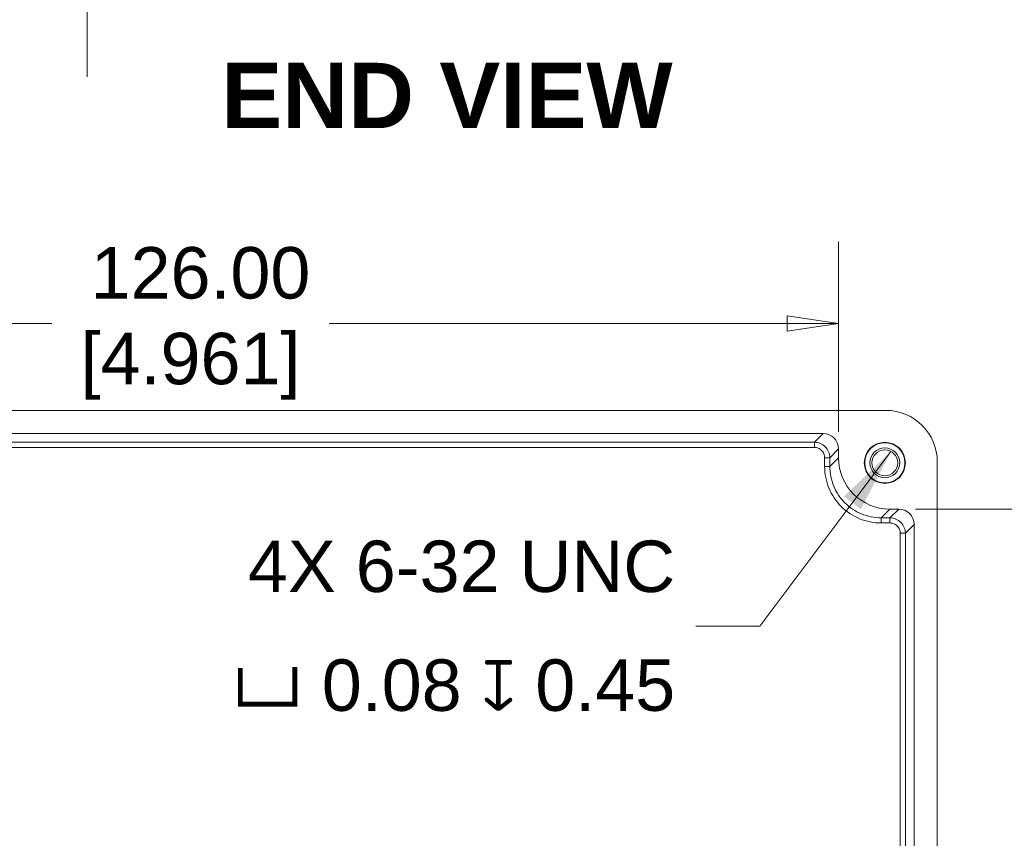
# Model space of a CAD drawing. Header units: millimetres. Extents: x 23 to 674, y 24 to 517.
# Tile 24 of 27: x 328 to 424, y 267 to 347. Entities that reach past the tile are written whole.
import ezdxf

# ---------------------------------------------------------------- set-up
doc = ezdxf.new("R2010")
doc.units = ezdxf.units.MM
doc.header["$LTSCALE"] = 2.5
for name, color, linetype, lineweight in [('Dimension (ANSI)', 7, 'Continuous', 9), ('Symbol (ANSI)', 7, 'Continuous', 9), ('Visible (ANSI)', 7, 'Continuous', 9), ('Visible Narrow (ANSI)', 7, 'Continuous', 9)]:
    doc.layers.add(name, color=color, linetype=linetype, lineweight=lineweight)
doc.styles.add('Label Text (ANSI)', font='arialbd.ttf')
doc.styles.add('Note Text (ANSI)', font='arial.ttf')
doc.dimstyles.new('Default - mm (ANSI)', dxfattribs={"dimscale": 2.5, "dimtxt": 2, "dimasz": 2, "dimexe": 3.175, "dimexo": 1, "dimgap": 0.8, "dimtad": 0, "dimtih": 1, "dimtoh": 1, "dimrnd": 1e-08, "dimzin": 4, "dimdsep": 46, "dimtxsty": 'Note Text (ANSI)', "dimblk": 'Filled-1', "dimcen": 0.09, "dimdle": 10, "dimclrd": 256, "dimclre": 256, "dimclrt": 256, "dimadec": 1, "dimazin": 0, "dimtfac": 1.524, "dimtofl": 0, "dimtmove": 0, "dimatfit": 3, "dimfxl": 0, "dimtolj": 1, "dimtzin": 0, "dimlwd": -1, "dimlwe": -1, "dimarcsym": 0})
doc.dimstyles.new('Default - mm (ANSI)$7', dxfattribs={"dimscale": 2.5, "dimtxt": 2, "dimasz": 2.5, "dimexe": 3.175, "dimexo": 1, "dimgap": 0.8, "dimtad": 0, "dimtih": 1, "dimtoh": 1, "dimrnd": 1e-08, "dimzin": 4, "dimdsep": 46, "dimtxsty": 'Note Text (ANSI)', "dimblk": 'Filled-1', "dimcen": 0.09, "dimdle": 10, "dimclrd": 256, "dimclre": 256, "dimclrt": 256, "dimadec": 1, "dimazin": 0, "dimtfac": 1.524, "dimtofl": 0, "dimtmove": 0, "dimatfit": 3, "dimfxl": 0, "dimtolj": 1, "dimtzin": 0, "dimlwd": -1, "dimlwe": -1, "dimarcsym": 0})

# ---------------------------------------------------------------- blocks, each defined once
blk = doc.blocks.new('Filled-1')
at = {"color": 0}
for p, q in [((0, 0), (-1, 0.15)), ((-1, 0.15), (-1, -0.15)), ((-1, 0), (0, 0)), ((-1, -0.15), (0, 0))]:
    blk.add_line(p, q, dxfattribs=at)
at = {"color": 0, "flags": 128}
blk.add_lwpolyline([(-1, -0.15), (0, 0), (-1, 0.15), (-1, -0.15)], dxfattribs=at)
at = {"color": 0}
blk.add_solid([(-1, -0.15), (0, 0), (-1, 0.15), (-1, -0.15)], dxfattribs=at)
blk = doc.blocks.new('*D16')
at = {"layer": 'Defpoints', "color": 0, "transparency": 16777216}
for p in [(334.347, 359.068), (295.047, 358.449), (334.347, 349.093)]:
    blk.add_point(p, dxfattribs=at)
at = {"layer": 'Dimension (ANSI)', "transparency": 16777216}
for p, q in [((334.347, 356.568), (334.347, 341.156)), ((295.047, 355.949), (295.047, 341.156)), ((295.047, 349.093), (287.545, 349.093)), ((329.347, 349.093), (300.047, 349.093))]:
    blk.add_line(p, q, dxfattribs=at)
at = {"layer": 'Dimension (ANSI)', "transparency": 16777216, "xscale": 5, "yscale": 5, "zscale": 5, "rotation": 180}
blk.add_blockref('Filled-1', (295.047, 349.093), dxfattribs=at)
at = {"layer": 'Dimension (ANSI)', "transparency": 16777216, "xscale": 5, "yscale": 5, "zscale": 5}
blk.add_blockref('Filled-1', (334.347, 349.093), dxfattribs=at)
at = {"layer": 'Dimension (ANSI)', "transparency": 16777216, "insert": (275.329, 349.093), "char_height": 5, "attachment_point": 5, "style": 'Note Text (ANSI)'}
blk.add_mtext('\\A1; 39.30\\P[1.547]', dxfattribs=at)
blk = doc.blocks.new('*D22')
at = {"layer": 'Defpoints', "color": 0, "transparency": 16777216}
for p in [(407.386, 317.166), (281.386, 304.964), (407.386, 304.111)]:
    blk.add_point(p, dxfattribs=at)
at = {"layer": 'Dimension (ANSI)', "transparency": 16777216}
for p, q in [((281.386, 307.464), (281.386, 325.103)), ((407.386, 306.611), (407.386, 325.103)), ((286.386, 317.166), (330.9, 317.166)), ((402.386, 317.166), (357.871, 317.166))]:
    blk.add_line(p, q, dxfattribs=at)
at = {"layer": 'Dimension (ANSI)', "transparency": 16777216, "xscale": 5, "yscale": 5, "zscale": 5, "rotation": 180}
blk.add_blockref('Filled-1', (281.386, 317.166), dxfattribs=at)
at = {"layer": 'Dimension (ANSI)', "transparency": 16777216, "xscale": 5, "yscale": 5, "zscale": 5}
blk.add_blockref('Filled-1', (407.386, 317.166), dxfattribs=at)
at = {"layer": 'Dimension (ANSI)', "transparency": 16777216, "insert": (344.386, 317.166), "char_height": 5, "attachment_point": 5, "style": 'Note Text (ANSI)'}
blk.add_mtext('\\A1; 126.00\\P[4.961]', dxfattribs=at)
blk = doc.blocks.new('*D25')
at = {"layer": 'Defpoints', "color": 0, "transparency": 16777216}
for p in [(412.384, 299.113), (413.236, 197.113), (435.157, 197.113)]:
    blk.add_point(p, dxfattribs=at)
at = {"layer": 'Dimension (ANSI)', "transparency": 16777216}
for p, q in [((414.884, 299.113), (443.094, 299.113)), ((435.157, 294.113), (435.157, 256.498)), ((435.157, 202.113), (435.157, 237.735)), ((415.736, 197.113), (443.094, 197.113))]:
    blk.add_line(p, q, dxfattribs=at)
at = {"layer": 'Dimension (ANSI)', "transparency": 16777216, "xscale": 5, "yscale": 5, "zscale": 5}
for p, rotation in [((435.157, 299.113), 90), ((435.157, 197.113), 270)]:
    blk.add_blockref('Filled-1', p, dxfattribs=dict(at, rotation=rotation))
at = {"layer": 'Dimension (ANSI)', "transparency": 16777216, "insert": (435.157, 247.117), "char_height": 5, "attachment_point": 5, "style": 'Note Text (ANSI)'}
blk.add_mtext('\\A1; 102.00\\P[4.016]', dxfattribs=at)

msp = doc.modelspace()

# ---------------------------------------------------------------- linework, layer by layer
at = {"layer": 'Visible (ANSI)'}
for p, q in [((276.7841, 308.7132), (411.9875, 308.7132)), ((405.8863, 306.4632), (282.8853, 306.4632)), ((407.3858, 304.1115), (407.3858, 304.9637)), ((416.9858, 303.7149), (416.9858, 192.5115)), ((413.2363, 299.1132), (412.3841, 299.1132)), ((414.7358, 198.6127), (414.7358, 297.6137))]:
    msp.add_line(p, q, dxfattribs=at)
for radius in [2, 1.9651, 1.9551, 1.4564, 1.2556]:
    msp.add_circle((411.8858, 303.6132), radius, dxfattribs=at)
for centre, major_axis, start_param, end_param in [((411.9841, 303.7115), (-3.538, -3.538), 2.3565371, 3.9266482), ((405.8853, 304.9627), (1.0614, 1.0614), 5.4981298, 7.0682409), ((412.3875, 304.1149), (-3.538, -3.538), 5.4981298, 7.0682409), ((413.2353, 297.6127), (1.0614, 1.0614), 5.4981298, 7.0682409)]:
    msp.add_ellipse(centre, major_axis=major_axis, ratio=0.999315, start_param=start_param, end_param=end_param, dxfattribs=at)
at = {"layer": 'Visible Narrow (ANSI)'}
for p, q in [((405.0362, 305.6131), (405.8863, 306.4632)), ((283.7354, 305.6131), (405.0362, 305.6131)), ((405.0362, 305.1133), (405.0362, 305.6131)), ((405.0362, 305.1133), (283.7354, 305.1133)), ((407.3858, 304.9637), (406.5357, 304.1136)), ((406.0359, 303.2614), (406.0359, 304.1136)), ((406.5357, 304.1136), (406.0359, 304.1136)), ((406.5357, 304.1136), (406.5357, 303.2614)), ((406.5357, 303.2614), (407.3858, 304.1115)), ((406.5357, 303.2614), (406.0359, 303.2614)), ((412.3841, 299.1132), (411.534, 298.2631)), ((412.3862, 298.2631), (413.2363, 299.1132)), ((411.534, 298.2631), (412.3862, 298.2631)), ((411.534, 298.2631), (411.534, 297.7633)), ((412.3862, 297.7633), (411.534, 297.7633)), ((412.3862, 298.2631), (412.3862, 297.7633)), ((413.3859, 199.4628), (413.3859, 296.7636)), ((413.8857, 296.7636), (413.3859, 296.7636)), ((414.7358, 297.6137), (413.8857, 296.7636)), ((413.8857, 296.7636), (413.8857, 199.4628))]:
    msp.add_line(p, q, dxfattribs=at)
for points, knots in [([(405.0362, 305.6131), (405.2325, 305.6131), (405.4287, 305.574), (405.7914, 305.4238), (405.9577, 305.3126), (406.2352, 305.0351), (406.3464, 304.8688), (406.4966, 304.5061), (406.5357, 304.31), (406.5357, 304.1136)], [2.3565371, 2.3565371, 2.3565371, 2.3565371, 2.7490649, 2.7490649, 3.1415927, 3.1415927, 3.5341204, 3.5341204, 3.9266482, 3.9266482, 3.9266482, 3.9266482]), ([(406.0359, 304.1136), (406.0359, 304.2445), (406.0099, 304.3753), (405.9598, 304.4962), (405.9097, 304.6171), (405.8357, 304.728), (405.7431, 304.8205), (405.6506, 304.9131), (405.5397, 304.9871), (405.4188, 305.0372), (405.2979, 305.0873), (405.1671, 305.1133), (405.0362, 305.1133)], [2.3565371, 2.3565371, 2.3565371, 2.3565371, 2.7490649, 2.7490649, 2.7490649, 3.1415927, 3.1415927, 3.1415927, 3.5341204, 3.5341204, 3.5341204, 3.9266482, 3.9266482, 3.9266482, 3.9266482]), ([(411.534, 297.7633), (410.814, 297.7633), (410.0946, 297.9064), (408.7647, 298.4571), (408.1549, 298.8646), (407.1372, 299.8823), (406.7297, 300.4921), (406.179, 301.822), (406.0359, 302.5414), (406.0359, 303.2614)], [2.3565371, 2.3565371, 2.3565371, 2.3565371, 2.7490649, 2.7490649, 3.1415927, 3.1415927, 3.5341204, 3.5341204, 3.9266482, 3.9266482, 3.9266482, 3.9266482]), ([(406.5357, 303.2614), (406.5357, 302.6068), (406.6657, 301.9528), (406.916, 301.3483), (407.1663, 300.7438), (407.5367, 300.1893), (407.9993, 299.7267), (408.4619, 299.2641), (409.0164, 298.8937), (409.6209, 298.6434), (410.2254, 298.3931), (410.8794, 298.2631), (411.534, 298.2631)], [2.3565371, 2.3565371, 2.3565371, 2.3565371, 2.7490649, 2.7490649, 2.7490649, 3.1415927, 3.1415927, 3.1415927, 3.5341204, 3.5341204, 3.5341204, 3.9266482, 3.9266482, 3.9266482, 3.9266482]), ([(412.3862, 298.2631), (412.5825, 298.2631), (412.7787, 298.224), (413.1414, 298.0738), (413.3077, 297.9626), (413.5852, 297.6851), (413.6964, 297.5188), (413.8466, 297.1561), (413.8857, 296.96), (413.8857, 296.7636)], [2.3565371, 2.3565371, 2.3565371, 2.3565371, 2.7490649, 2.7490649, 3.1415927, 3.1415927, 3.5341204, 3.5341204, 3.9266482, 3.9266482, 3.9266482, 3.9266482]), ([(413.3859, 296.7636), (413.3859, 296.8945), (413.3599, 297.0253), (413.3098, 297.1462), (413.2597, 297.2671), (413.1857, 297.378), (413.0931, 297.4705), (413.0006, 297.5631), (412.8897, 297.6371), (412.7688, 297.6872), (412.6479, 297.7373), (412.5171, 297.7633), (412.3862, 297.7633)], [2.3565371, 2.3565371, 2.3565371, 2.3565371, 2.7490649, 2.7490649, 2.7490649, 3.1415927, 3.1415927, 3.1415927, 3.5341204, 3.5341204, 3.5341204, 3.9266482, 3.9266482, 3.9266482, 3.9266482])]:
    msp.add_open_spline(points, degree=3, knots=knots, dxfattribs=at)

# ---------------------------------------------------------------- texts
at = {"layer": 'Symbol (ANSI)', "insert": (347.3864, 336.1577), "char_height": 6.35, "attachment_point": 7, "line_spacing_factor": 0.25, "style": 'Label Text (ANSI)'}
msp.add_mtext('END VIEW', dxfattribs=at)
at = {"layer": 'Symbol (ANSI)', "insert": (391.5004, 287.7409), "char_height": 5.0000001, "width": 49.698079, "attachment_point": 6, "line_spacing_factor": 1.386515, "style": 'Note Text (ANSI)'}
msp.add_mtext('{4X 6-32 UNC\\P\\fAIGDT|b0|i0;\\H5.0000;v\\fArial|b0|i0;\\H5.0000; 0.08 \\fAIGDT|b0|i0;\\H5.0000;x\\fArial|b0|i0;\\H5.0000; 0.45}', dxfattribs=at)

# ---------------------------------------------------------------- dimensions: what is measured, and where the dimension line sits
at = {"layer": 'Dimension (ANSI)'}
for base, p1, p2, angle, text, override, picture, middle in [((334.3474, 349.0931), (295.0474, 358.4487), (334.3474, 359.0683), 180, ' <>\\X[1.547]', {"dimgap": 0.8, "dimtih": 0, "dimtoh": 0, "dimdec": 2, "dimpost": '\\X', "dimtol": 0, "dimlim": 0, "dimtp": 0, "dimtm": 0, "dimtdec": 2, "dimatfit": 2}, '*D16', (275.3288, 349.0931)), ((407.3858, 317.166), (281.3858, 304.9637), (407.3858, 304.1115), 180, ' <>\\X[4.961]', {"dimgap": 0.8, "dimtih": 0, "dimtoh": 0, "dimdec": 2, "dimpost": '\\X', "dimtol": 0, "dimlim": 0, "dimtp": 0, "dimtm": 0, "dimtdec": 2, "dimatfit": 1}, '*D22', (344.3858, 317.166)), ((435.1566, 197.1132), (412.3841, 299.1132), (413.2363, 197.1132), 90, ' <>\\X[4.016]', {"dimgap": 0.8, "dimdec": 2, "dimpost": '\\X', "dimtol": 0, "dimlim": 0, "dimtp": 0, "dimtm": 0, "dimtdec": 2, "dimatfit": 1}, '*D25', (435.1566, 247.1167))]:
    dim = msp.add_linear_dim(base=base, p1=p1, p2=p2, angle=angle, text=text, dimstyle='Default - mm (ANSI)', override=override, dxfattribs=at)
    dim.commit()
    dim.dimension.update_dxf_attribs({"geometry": picture, "text_midpoint": middle, "dimtype": 160})

# ---------------------------------------------------------------- leaders
at = {"layer": 'Symbol (ANSI)', "annotation_type": 0, "has_hookline": 1, "hookline_direction": 1, "text_width": 49.4336}
msp.add_leader([(412.4835, 304.7174), (399.7504, 287.7409), (393.5004, 287.7409)], dimstyle='Default - mm (ANSI)$7', override={"dimtad": 0}, dxfattribs=at)

doc.saveas('drawing.dxf')
